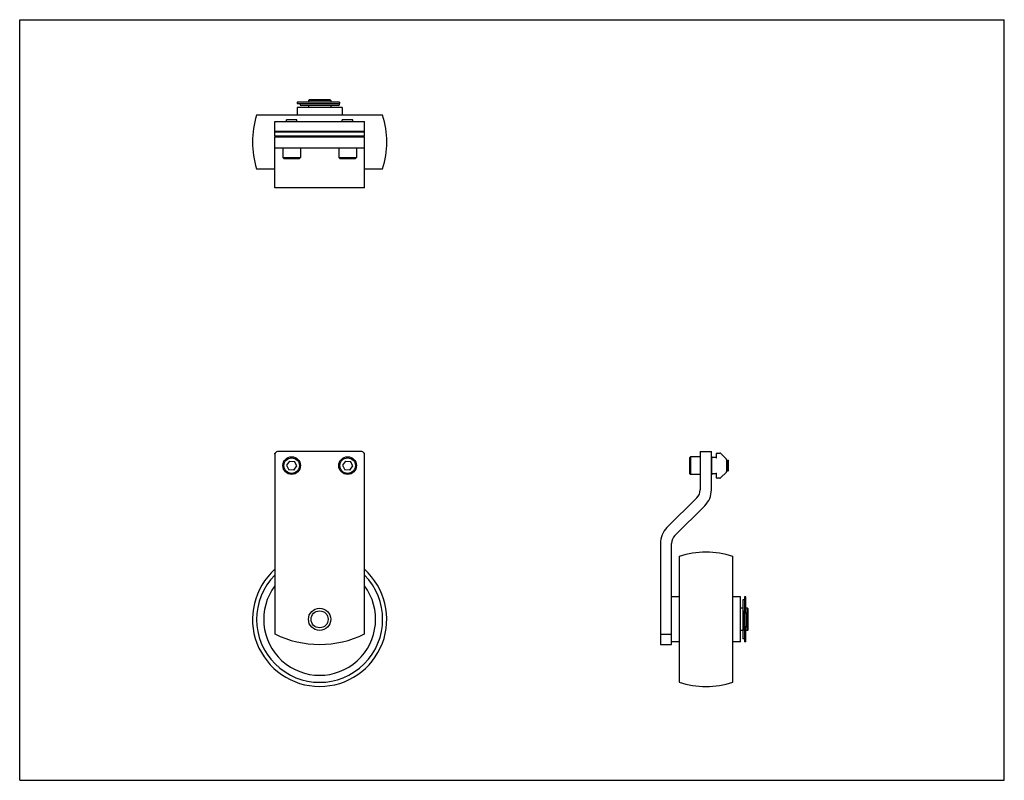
# Model space of a CAD drawing. Header units: inches. Extents: x 0 to 22, y 0 to 17.
import ezdxf

# ---------------------------------------------------------------- set-up
doc = ezdxf.new("R2010")
doc.units = ezdxf.units.IN
doc.header["$LTSCALE"] = 1.21
doc.header["$MEASUREMENT"] = 0
doc.layers.get('0').update_dxf_attribs({"linetype": 'CONTINUOUS'})
for name, color, linetype in [('300747_1_SOLID1_1_BL4', 7, 'CONTINUOUS'), ('300748P_1_SOLID1_1_BL1', 7, 'CONTINUOUS'), ('639717M_1_BL2', 7, 'CONTINUOUS'), ('807_849_1_BL6', 7, 'CONTINUOUS'), ('911_518_1_BL7', 7, 'CONTINUOUS'), ('915_218_1_BL5', 7, 'CONTINUOUS'), ('X920616M_1_BL0', 7, 'CONTINUOUS'), ('X920616M_1_BL3', 7, 'CONTINUOUS')]:
    doc.layers.add(name, color=color, linetype=linetype)

# ---------------------------------------------------------------- blocks, each defined once
blk = doc.blocks.new('X920616M_1_BL0', base_point=(6.077, 10.801))
at = {"layer": 'X920616M_1_BL0', "color": 7, "linetype": 'CONTINUOUS'}
for p, q in [((5.963, 14.765), (5.959, 14.761)), ((5.959, 14.726), (5.959, 14.761)), ((6.195, 14.761), (5.959, 14.761)), ((6.191, 14.765), (5.963, 14.765)), ((6.191, 14.765), (6.195, 14.761)), ((6.195, 14.726), (6.195, 14.761)), ((5.959, 14.385), (5.959, 14.398)), ((6.195, 14.385), (6.195, 14.398)), ((5.88, 14.135), (5.88, 13.923)), ((6.274, 14.135), (6.274, 13.923)), ((5.904, 13.899), (5.88, 13.923)), ((5.88, 13.923), (6.274, 13.923)), ((5.904, 13.899), (6.25, 13.899)), ((6.25, 13.899), (6.274, 13.923)), ((6.028, 7.136), (5.964, 7.042)), ((5.964, 7.042), (6.013, 6.94)), ((6.028, 7.136), (6.141, 7.127)), ((6.19, 7.025), (6.141, 7.127)), ((6.126, 6.931), (6.013, 6.94)), ((6.126, 6.931), (6.19, 7.025))]:
    blk.add_line(p, q, dxfattribs=at)
for radius in [0.197, 0.173]:
    blk.add_circle((6.077, 7.034), radius, dxfattribs=at)
blk = doc.blocks.new('300748P_1_SOLID1_1_BL1', base_point=(10.578, 8.711))
at = {"layer": '300748P_1_SOLID1_1_BL1', "color": 7, "linetype": 'CONTINUOUS'}
for p, q in [((5.702, 13.245), (5.702, 14.385)), ((5.702, 14.385), (7.702, 14.385)), ((7.702, 13.245), (7.702, 14.385)), ((5.702, 14.135), (7.702, 14.135)), ((7.702, 13.245), (5.702, 13.245)), ((5.702, 7.286), (5.702, 3.27)), ((7.642, 7.346), (5.762, 7.346)), ((7.702, 3.27), (7.702, 7.286)), ((15.205, 7.346), (15.205, 6.492)), ((15.205, 7.346), (15.455, 7.346)), ((15.455, 6.492), (15.455, 7.346)), ((14.462, 5.649), (15.131, 6.315)), ((15.307, 6.138), (14.638, 5.472)), ((14.315, 5.295), (14.315, 3.036)), ((14.565, 3.036), (14.565, 5.295)), ((14.315, 3.27), (14.565, 3.27)), ((14.315, 3.036), (14.565, 3.036))]:
    blk.add_line(p, q, dxfattribs=at)
blk.add_circle((6.702, 3.598), 0.25, dxfattribs=at)
for centre, radius, start, end in [((5.762, 7.286), 0.06, 90, 180), ((7.642, 7.286), 0.06, 0, 90), ((14.955, 6.492), 0.25, 314.868, 360), ((14.955, 6.492), 0.5, 314.868, 360), ((14.815, 5.295), 0.5, 134.868, 180), ((14.815, 5.295), 0.25, 134.868, 180), ((6.702, 5.286), 2.25, 243.6122, 296.3878)]:
    blk.add_arc(centre, radius, start, end, dxfattribs=at)
blk = doc.blocks.new('639717M_1_BL2', base_point=(10.749, 10.739))
at = {"layer": '639717M_1_BL2', "color": 7, "linetype": 'CONTINUOUS'}
for p, q in [((5.702, 14.398), (5.702, 14.726)), ((5.702, 14.726), (7.702, 14.726)), ((7.702, 14.398), (7.702, 14.726)), ((7.702, 14.503), (5.702, 14.503)), ((7.702, 14.488), (5.702, 14.488)), ((7.702, 14.398), (5.702, 14.398)), ((5.702, 7.286), (5.702, 7.315)), ((5.702, 7.315), (5.709, 7.315)), ((7.694, 7.315), (7.702, 7.315)), ((7.702, 7.286), (7.702, 7.315)), ((15.573, 7.213), (15.573, 7.305)), ((15.583, 7.315), (15.646, 7.315)), ((15.661, 7.309), (15.79, 7.18)), ((15.468, 6.867), (15.468, 7.2)), ((15.488, 7.22), (15.558, 7.22)), ((15.558, 7.213), (15.558, 7.22)), ((15.796, 7.166), (15.796, 6.901)), ((15.558, 6.847), (15.488, 6.847)), ((15.558, 6.847), (15.558, 6.855)), ((15.573, 6.762), (15.573, 6.855)), ((15.79, 6.887), (15.661, 6.758)), ((15.646, 6.752), (15.583, 6.752))]:
    blk.add_line(p, q, dxfattribs=at)
for centre, radius, start, end in [((15.583, 7.305), 0.01, 90, 180), ((15.646, 7.295), 0.02, 45, 90), ((15.488, 7.2), 0.02, 90, 180), ((15.565, 7.213), 0.0075, 180, 360), ((15.776, 7.166), 0.02, 0, 45), ((15.488, 6.867), 0.02, 180, 270), ((15.565, 6.855), 0.0075, 0, 180), ((15.776, 6.901), 0.02, 315, 360), ((15.583, 6.762), 0.01, 180, 270), ((15.646, 6.772), 0.02, 270, 315)]:
    blk.add_arc(centre, radius, start, end, dxfattribs=at)
blk = doc.blocks.new('X920616M_1_BL3', base_point=(11.482, 10.801))
at = {"layer": 'X920616M_1_BL3', "color": 7, "linetype": 'CONTINUOUS'}
for p, q in [((7.213, 14.765), (7.209, 14.761)), ((7.209, 14.726), (7.209, 14.761)), ((7.445, 14.761), (7.209, 14.761)), ((7.441, 14.765), (7.213, 14.765)), ((7.441, 14.765), (7.445, 14.761)), ((7.445, 14.726), (7.445, 14.761)), ((7.209, 14.385), (7.209, 14.398)), ((7.445, 14.385), (7.445, 14.398)), ((7.13, 14.135), (7.13, 13.923)), ((7.524, 14.135), (7.524, 13.923)), ((7.13, 13.923), (7.524, 13.923)), ((7.154, 13.899), (7.13, 13.923)), ((7.154, 13.899), (7.5, 13.899)), ((7.5, 13.899), (7.524, 13.923)), ((7.278, 7.136), (7.214, 7.042)), ((7.214, 7.042), (7.263, 6.94)), ((7.278, 7.136), (7.391, 7.127)), ((7.44, 7.025), (7.391, 7.127)), ((14.969, 7.207), (14.992, 7.231)), ((14.969, 7.207), (14.969, 6.86)), ((14.992, 7.231), (14.992, 6.837)), ((15.205, 7.231), (14.992, 7.231)), ((15.455, 7.152), (15.468, 7.152)), ((15.796, 7.152), (15.831, 7.152)), ((15.831, 6.916), (15.831, 7.152)), ((15.835, 7.148), (15.831, 7.152)), ((15.835, 6.92), (15.835, 7.148)), ((7.376, 6.931), (7.263, 6.94)), ((7.376, 6.931), (7.44, 7.025)), ((14.969, 6.86), (14.992, 6.837)), ((15.205, 6.837), (14.992, 6.837)), ((15.455, 6.916), (15.468, 6.916)), ((15.796, 6.916), (15.831, 6.916)), ((15.835, 6.92), (15.831, 6.916))]:
    blk.add_line(p, q, dxfattribs=at)
for radius in [0.197, 0.173]:
    blk.add_circle((7.327, 7.034), radius, dxfattribs=at)
blk = doc.blocks.new('300747_1_SOLID1_1_BL4', base_point=(11.364, 9.277))
at = {"layer": '300747_1_SOLID1_1_BL4', "color": 7, "linetype": 'CONTINUOUS'}
for p, q in [((6.468, 15.206), (6.452, 15.191)), ((6.452, 15.191), (6.452, 15.156)), ((6.952, 15.191), (6.452, 15.191)), ((6.936, 15.206), (6.468, 15.206)), ((6.936, 15.206), (6.952, 15.191)), ((6.952, 15.191), (6.952, 15.156)), ((6.452, 15.089), (6.452, 15.035)), ((6.952, 15.089), (6.952, 15.035)), ((16.158, 3.848), (16.105, 3.848)), ((16.26, 3.848), (16.226, 3.848)), ((16.226, 3.753), (16.226, 3.414)), ((16.276, 3.832), (16.26, 3.848)), ((16.26, 3.348), (16.26, 3.848)), ((16.276, 3.363), (16.276, 3.832)), ((16.158, 3.348), (16.105, 3.348)), ((16.26, 3.348), (16.226, 3.348)), ((16.276, 3.363), (16.26, 3.348))]:
    blk.add_line(p, q, dxfattribs=at)
blk.add_circle((6.702, 3.598), 0.19, dxfattribs=at)
blk = doc.blocks.new('915_218_1_BL5', base_point=(11.214, 9.127))
at = {"layer": '915_218_1_BL5', "color": 7, "linetype": 'CONTINUOUS'}
for p, q in [((6.202, 15.156), (6.202, 15.125)), ((7.149, 15.156), (6.202, 15.156)), ((6.202, 15.125), (7.149, 15.125)), ((7.149, 15.156), (7.149, 15.125)), ((16.226, 4.098), (16.194, 4.098)), ((16.194, 4.098), (16.194, 3.786)), ((16.226, 3.753), (16.226, 4.098)), ((16.194, 3.744), (16.226, 3.744)), ((16.226, 3.432), (16.194, 3.432)), ((16.194, 3.351), (16.194, 3.098)), ((16.226, 3.098), (16.226, 3.414)), ((16.226, 3.098), (16.194, 3.098))]:
    blk.add_line(p, q, dxfattribs=at)
blk = doc.blocks.new('807_849_1_BL6', base_point=(10.699, 8.613))
at = {"layer": '807_849_1_BL6', "color": 7, "linetype": 'CONTINUOUS'}
for p, q in [((6.202, 15.035), (6.202, 14.865)), ((7.202, 15.035), (6.202, 15.035)), ((7.202, 15.035), (7.202, 14.865)), ((8.11, 14.865), (5.294, 14.865)), ((5.294, 13.665), (5.702, 13.665)), ((7.702, 13.665), (8.11, 13.665)), ((14.735, 5.006), (14.735, 2.19)), ((15.935, 2.19), (15.935, 5.006)), ((14.735, 4.098), (14.565, 4.098)), ((16.105, 4.098), (15.935, 4.098)), ((16.105, 3.098), (16.105, 4.098)), ((14.735, 3.098), (14.565, 3.098)), ((16.105, 3.098), (15.935, 3.098))]:
    blk.add_line(p, q, dxfattribs=at)
for centre, radius, start, end in [((7.202, 14.265), 2, 162.5424, 197.4576), ((6.202, 14.265), 2, 342.5424, 17.4576), ((15.335, 3.098), 2, 72.5425, 107.4575), ((6.702, 3.598), 1.5, 131.8283, 48.1605), ((6.702, 3.598), 1.408, 135.2893, 44.7058), ((6.702, 3.598), 1.25, 143.1415, 36.8526), ((15.335, 4.098), 2, 252.5425, 287.4575)]:
    blk.add_arc(centre, radius, start, end, dxfattribs=at)
blk = doc.blocks.new('911_518_1_BL7', base_point=(11.229, 9.143))
at = {"layer": '911_518_1_BL7', "color": 7, "linetype": 'CONTINUOUS'}
for p, q in [((6.264, 15.125), (6.264, 15.089)), ((6.264, 15.089), (7.139, 15.089)), ((7.139, 15.125), (7.139, 15.089)), ((16.194, 4.035), (16.158, 4.035)), ((16.158, 4.035), (16.158, 3.16)), ((16.194, 3.351), (16.194, 3.786)), ((16.194, 3.16), (16.158, 3.16))]:
    blk.add_line(p, q, dxfattribs=at)

msp = doc.modelspace()

# ---------------------------------------------------------------- linework, layer by layer
at = {"color": 7, "linetype": 'CONTINUOUS'}
for p, q in [((0, 0), (0, 17)), ((0, 17), (22, 17)), ((22, 0), (22, 17)), ((0, 0), (22, 0))]:
    msp.add_line(p, q, dxfattribs=at)

# ---------------------------------------------------------------- block references
at = {"layer": '300747_1_SOLID1_1_BL4'}
msp.add_blockref('300747_1_SOLID1_1_BL4', (11.364, 9.277), dxfattribs=at)
at = {"layer": '300748P_1_SOLID1_1_BL1'}
msp.add_blockref('300748P_1_SOLID1_1_BL1', (10.578, 8.711), dxfattribs=at)
at = {"layer": '639717M_1_BL2'}
msp.add_blockref('639717M_1_BL2', (10.749, 10.739), dxfattribs=at)
at = {"layer": '807_849_1_BL6'}
msp.add_blockref('807_849_1_BL6', (10.699, 8.613), dxfattribs=at)
at = {"layer": '911_518_1_BL7'}
msp.add_blockref('911_518_1_BL7', (11.229, 9.143), dxfattribs=at)
at = {"layer": '915_218_1_BL5'}
msp.add_blockref('915_218_1_BL5', (11.214, 9.127), dxfattribs=at)
at = {"layer": 'X920616M_1_BL0'}
msp.add_blockref('X920616M_1_BL0', (6.077, 10.801), dxfattribs=at)
at = {"layer": 'X920616M_1_BL3'}
msp.add_blockref('X920616M_1_BL3', (11.482, 10.801), dxfattribs=at)

doc.saveas('drawing.dxf')
